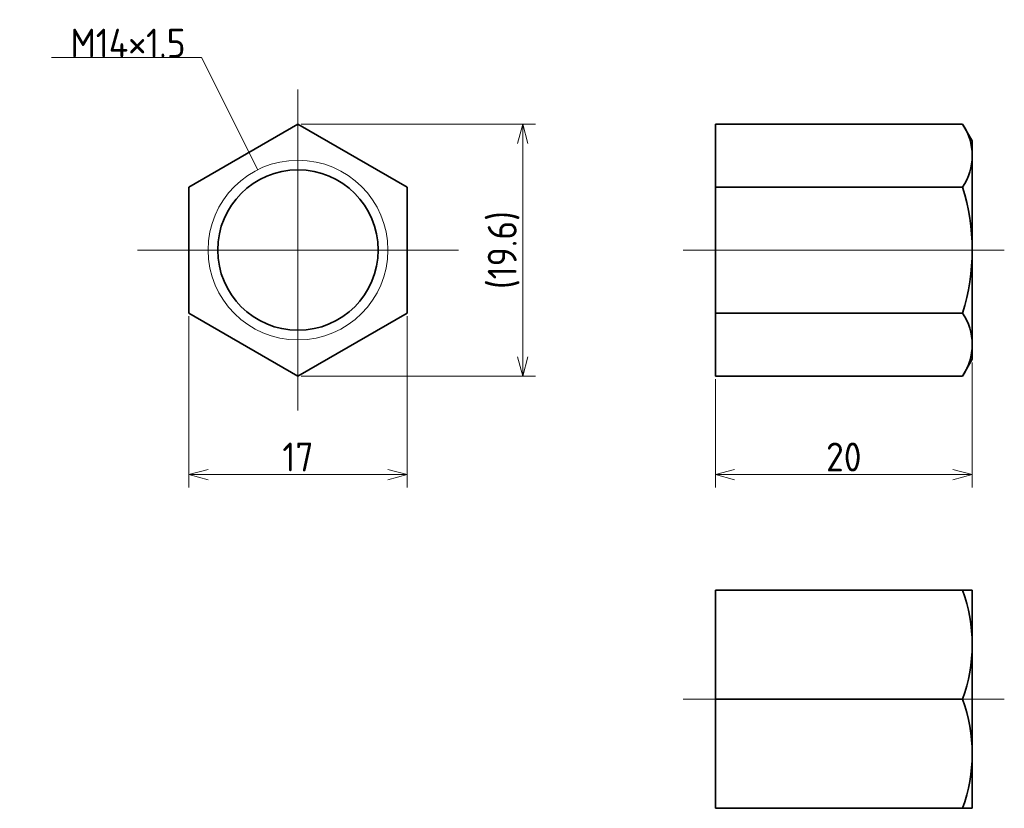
# Model space of a CAD drawing. Header units: millimetres. Extents: x 170.8 to 247.5, y 124 to 185.5.
import ezdxf

# ---------------------------------------------------------------- set-up
doc = ezdxf.new("R2010")
doc.units = ezdxf.units.MM
doc.header["$MEASUREMENT"] = 0
doc.linetypes.add('CENTER', pattern=[50.8, 31.75, -6.35, 6.35, -6.35])
doc.layers.get('0').update_dxf_attribs({"plot": 0})
doc.layers.add('図形', color=7, linetype='Continuous', lineweight=35)
doc.layers.add('寸法・文字', color=3, linetype='Continuous', lineweight=18)
doc.layers.get('0').off()
doc.styles.add('Dimension', font='isocp.shx', dxfattribs={"bigfont": 'bigfont.shx'})
doc.dimstyles.new('DXF用', dxfattribs={"dimscale": 0, "dimtxt": 4.5, "dimasz": 3, "dimexe": 2, "dimexo": 0.5, "dimgap": 0.5, "dimtad": 1, "dimdec": 3, "dimdsep": 46, "dimtxsty": 'Dimension', "dimblk": 'OPEN30', "dimcen": 2.5, "dimclrd": 3, "dimclre": 3, "dimclrt": 3, "dimazin": 2, "dimtfac": 1, "dimtdec": 3, "dimtmove": 0, "dimatfit": 3, "dimldrblk": 'OPEN30', "dimfxl": 1, "dimlwd": 18, "dimlwe": 18, "dimarcsym": 0})

# ---------------------------------------------------------------- blocks, each defined once
blk = doc.blocks.new('_Open30')
at = {"color": 0, "linetype": 'ByBlock', "lineweight": -2}
for p, q in [((-1, 0.268), (0, 0)), ((0, 0), (-1, -0.268)), ((0, 0), (-1, 0))]:
    blk.add_line(p, q, dxfattribs=at)
blk = doc.blocks.new('*D1')
at = {"layer": 'Defpoints', "color": 0}
for p in [(184, 162.593), (201, 162.593), (201, 150)]:
    blk.add_point(p, dxfattribs=at)
at = {"layer": '寸法・文字', "color": 3, "lineweight": 18}
for p, q in [((184, 162.343), (184, 149)), ((201, 162.343), (201, 149)), ((185.5, 150), (199.5, 150))]:
    blk.add_line(p, q, dxfattribs=at)
at = {"layer": '寸法・文字', "color": 3, "lineweight": 18, "xscale": 1.5, "yscale": 1.5, "zscale": 1.5, "rotation": 180}
blk.add_blockref('_Open30', (184, 150), dxfattribs=at)
at = {"layer": '寸法・文字', "color": 3, "lineweight": 18, "xscale": 1.5, "yscale": 1.5, "zscale": 1.5}
blk.add_blockref('_Open30', (201, 150), dxfattribs=at)
at = {"layer": '寸法・文字', "color": 3, "insert": (192.5, 151.375), "char_height": 2.25, "attachment_point": 5, "style": 'Dimension'}
blk.add_mtext('17', dxfattribs=at)
blk = doc.blocks.new('*D2')
at = {"layer": 'Defpoints', "color": 0}
for p in [(192.5, 177.315), (192.5, 157.685), (210, 157.685)]:
    blk.add_point(p, dxfattribs=at)
at = {"layer": '寸法・文字', "color": 3, "lineweight": 18}
for p, q in [((192.75, 177.315), (211, 177.315)), ((210, 175.815), (210, 159.185)), ((192.75, 157.685), (211, 157.685))]:
    blk.add_line(p, q, dxfattribs=at)
at = {"layer": '寸法・文字', "color": 3, "lineweight": 18, "xscale": 1.5, "yscale": 1.5, "zscale": 1.5}
for p, rotation in [((210, 177.315), 90), ((210, 157.685), 270)]:
    blk.add_blockref('_Open30', p, dxfattribs=dict(at, rotation=rotation))
at = {"layer": '寸法・文字', "color": 3, "insert": (208.512, 167.5), "char_height": 2.25, "attachment_point": 5, "rotation": 90, "style": 'Dimension'}
blk.add_mtext('(19.6)', dxfattribs=at)
blk = doc.blocks.new('*D3')
at = {"layer": 'Defpoints', "color": 0}
for p in [(245, 159), (225, 157.685), (225, 150)]:
    blk.add_point(p, dxfattribs=at)
at = {"layer": '寸法・文字', "color": 3, "lineweight": 18}
for p, q in [((245, 158.75), (245, 149)), ((225, 157.435), (225, 149)), ((243.5, 150), (226.5, 150))]:
    blk.add_line(p, q, dxfattribs=at)
at = {"layer": '寸法・文字', "color": 3, "lineweight": 18, "xscale": 1.5, "yscale": 1.5, "zscale": 1.5, "rotation": 180}
blk.add_blockref('_Open30', (225, 150), dxfattribs=at)
at = {"layer": '寸法・文字', "color": 3, "lineweight": 18, "xscale": 1.5, "yscale": 1.5, "zscale": 1.5}
blk.add_blockref('_Open30', (245, 150), dxfattribs=at)
at = {"layer": '寸法・文字', "color": 3, "insert": (235, 151.375), "char_height": 2.25, "attachment_point": 5, "style": 'Dimension'}
blk.add_mtext('20', dxfattribs=at)

msp = doc.modelspace()

# ---------------------------------------------------------------- linework, layer by layer
at = {"layer": '図形', "color": 3, "linetype": 'CENTER', "lineweight": 18}
for p, q in [((192.5, 180), (192.5, 155)), ((180, 167.5), (205, 167.5)), ((247.5, 167.5), (222.5, 167.5)), ((247.5, 132.5), (222.5, 132.5))]:
    msp.add_line(p, q, dxfattribs=at)
at = {"layer": '図形'}
for p, q in [((192.5, 177.315), (184, 172.4075)), ((201, 172.4075), (192.5, 177.315)), ((225, 157.685), (225, 177.315)), ((244.2408, 177.315), (225, 177.315)), ((245, 176), (244.2408, 177.315)), ((245, 159), (245, 176)), ((184, 172.4075), (184, 162.5925)), ((201, 162.5925), (201, 172.4075)), ((244.2408, 172.4075), (225, 172.4075)), ((184, 162.5925), (192.5, 157.685)), ((192.5, 157.685), (201, 162.5925)), ((244.2408, 162.5925), (225, 162.5925)), ((245, 159), (244.2408, 157.685)), ((244.2408, 157.685), (225, 157.685)), ((225, 141), (225, 124)), ((245, 141), (225, 141)), ((245, 141), (245, 124)), ((244.2408, 132.5), (225, 132.5)), ((245, 124), (225, 124))]:
    msp.add_line(p, q, dxfattribs=at)
at = {"layer": '図形', "color": 3, "lineweight": 18}
msp.add_circle((192.5, 167.5), 7, dxfattribs=at)
at = {"layer": '図形'}
msp.add_circle((192.5, 167.5), 6.25, dxfattribs=at)
for centre, radius, start, end in [((240.6551, 174.8612), 4.3449, 325.615752, 34.384248), ((228.7592, 167.5), 16.2408, 342.412046, 17.587954), ((240.6551, 160.1388), 4.3449, 325.615752, 34.384248), ((232.7245, 136.75), 12.2755, 339.743842, 20.256158), ((232.7245, 128.25), 12.2755, 339.743843, 20.256156)]:
    msp.add_arc(centre, radius, start, end, dxfattribs=at)

# ---------------------------------------------------------------- texts
at = {"layer": '寸法・文字', "insert": (183.75, 182.5), "char_height": 2.25, "attachment_point": 9, "style": 'Dimension'}
msp.add_mtext('M14×1.5', dxfattribs=at)

# ---------------------------------------------------------------- dimensions: what is measured, and where the dimension line sits
at = {"layer": '寸法・文字'}
dim = msp.add_linear_dim(base=(210, 157.685), p1=(192.5, 177.315), p2=(192.5, 157.685), angle=90, text='(<>)', dimstyle='DXF用', override={"dimscale": 0.5, "dimdec": 1}, dxfattribs=at)
dim.commit()
dim.dimension.update_dxf_attribs({"geometry": '*D2', "text_midpoint": (210, 167.5), "dimtype": 160})
dim = msp.add_linear_dim(base=(201, 150), p1=(184, 162.5925), p2=(201, 162.5925), dimstyle='DXF用', override={"dimscale": 0.5}, dxfattribs=at)
dim.commit()
dim.dimension.update_dxf_attribs({"geometry": '*D1', "text_midpoint": (192.5, 150), "dimtype": 160})
dim = msp.add_linear_dim(base=(225, 150), p1=(245, 159), p2=(225, 157.685), angle=180, dimstyle='DXF用', override={"dimscale": 0.5}, dxfattribs=at)
dim.commit()
dim.dimension.update_dxf_attribs({"geometry": '*D3', "text_midpoint": (235, 150), "dimtype": 160})

# ---------------------------------------------------------------- leaders
at = {"layer": '寸法・文字', "annotation_type": 0, "has_hookline": 1, "hookline_direction": 1, "text_width": 10.4432}
msp.add_leader([(189.3695, 173.761), (185, 182.5), (183.75, 182.5)], dimstyle='DXF用', override={"dimscale": 0.5, "dimgap": 0}, dxfattribs=at)

doc.saveas('drawing.dxf')
